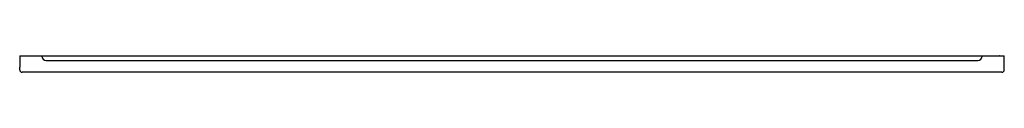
# Model space of a CAD drawing. Header units: millimetres. Extents: x 4554.48 to 4556.38, y 3083.5 to 3083.53.
import ezdxf

# ---------------------------------------------------------------- set-up
doc = ezdxf.new("R2010")
doc.units = ezdxf.units.MM
doc.layers.add('SANINDUSA', color=3, linetype='Continuous')

msp = doc.modelspace()

# ---------------------------------------------------------------- linework, layer by layer
at = {"layer": 'SANINDUSA'}
for p, q in [((4554.4778, 3083.5305), (4554.4778, 3083.5081)), ((4554.4778, 3083.5305), (4554.4779, 3083.5305)), ((4554.4779, 3083.5305), (4554.4878, 3083.5305)), ((4554.4878, 3083.5305), (4554.4974, 3083.5305)), ((4554.4878, 3083.5305), (4554.4878, 3083.5305)), ((4554.4974, 3083.5305), (4554.5024, 3083.5305)), ((4554.5024, 3083.5305), (4556.3532, 3083.5305)), ((4554.5208, 3083.5305), (4554.5208, 3083.5295)), ((4556.3348, 3083.5295), (4556.3348, 3083.5305)), ((4556.3532, 3083.5305), (4556.3582, 3083.5305)), ((4556.3582, 3083.5305), (4556.3677, 3083.5305)), ((4556.3685, 3083.5305), (4556.3677, 3083.5305)), ((4556.3685, 3083.5305), (4556.377, 3083.5305)), ((4556.377, 3083.5305), (4556.3778, 3083.5305)), ((4556.3778, 3083.5168), (4556.3778, 3083.5305)), ((4554.5288, 3083.5215), (4556.3268, 3083.5215)), ((4556.3778, 3083.5035), (4556.3778, 3083.5168)), ((4554.4778, 3083.5035), (4554.4778, 3083.5081)), ((4554.4861, 3083.4985), (4554.4828, 3083.4985)), ((4556.3665, 3083.4985), (4554.4861, 3083.4985)), ((4556.3728, 3083.4985), (4556.3665, 3083.4985))]:
    msp.add_line(p, q, dxfattribs=at)
for centre, radius, start, end in [((4554.5288, 3083.5295), 0.008, 180, 270), ((4556.3268, 3083.5295), 0.008, 270, 0), ((4554.4828, 3083.5035), 0.005, 180, 270), ((4556.3728, 3083.5035), 0.005, 270, 0)]:
    msp.add_arc(centre, radius, start, end, dxfattribs=at)

doc.saveas('drawing.dxf')
